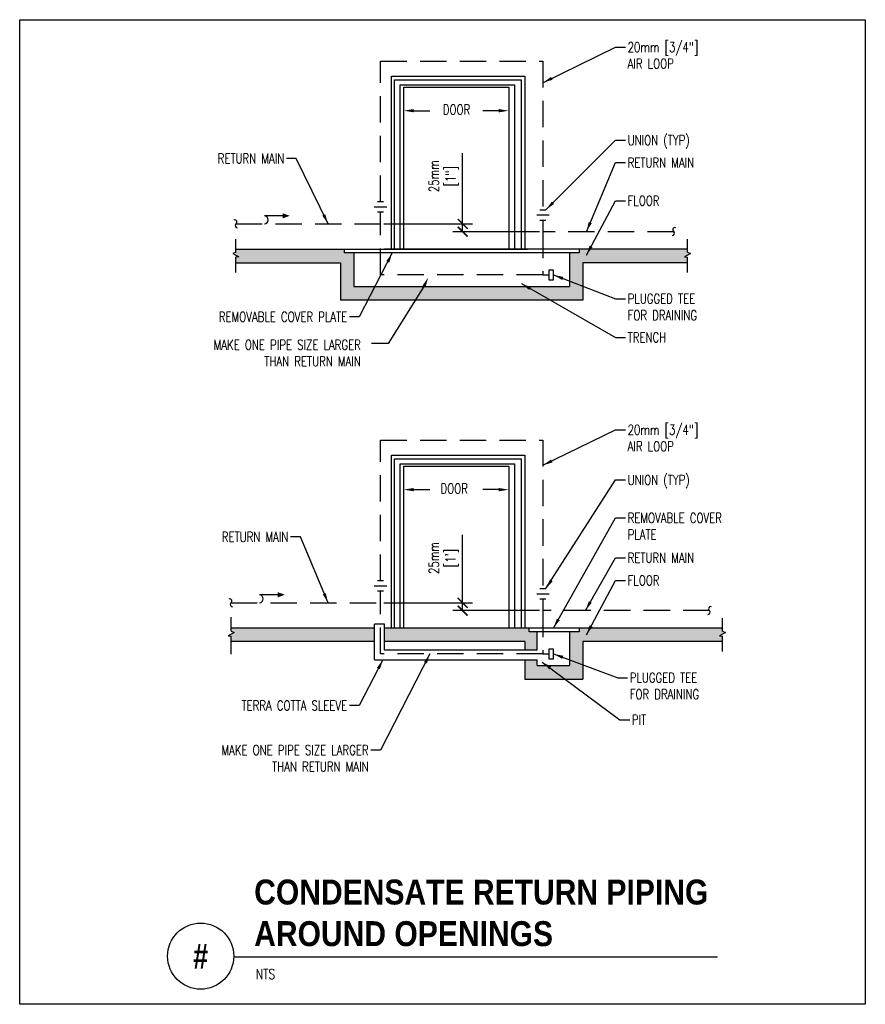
# Model space of a CAD drawing. Header units: inches. Extents: x -0.08 to 7.92, y -0.03 to 9.29.
import ezdxf
from ezdxf.enums import TextEntityAlignment as Align

# ---------------------------------------------------------------- set-up
doc = ezdxf.new("R2010")
doc.units = ezdxf.units.IN
doc.header["$MEASUREMENT"] = 0
doc.linetypes.add('HIDDEN', pattern=[0.375, 0.25, -0.125])
doc.layers.add('G-ANNO-NPLT', color=7, linetype='Continuous', plot=False)
for name, color, linetype in [('M-DETL-DIMS', 1, 'Continuous'), ('M-DETL-HEVY', 5, 'Continuous'), ('M-DETL-MEDM', 4, 'Continuous'), ('M-DETL-PATT', 8, 'Continuous'), ('M-DETL-TEXT', 2, 'Continuous'), ('M-DETL-THIN', 2, 'Continuous')]:
    doc.layers.add(name, color=color, linetype=linetype)
doc.styles.add('BOLD', font='bold.shx', dxfattribs={"width": 0.9})
doc.styles.add('Romans', font='romans.shx', dxfattribs={"width": 0.75})
doc.dimstyles.new('VA-Dims', dxfattribs={"dimtxt": 0.09375, "dimasz": 0.09375, "dimexe": 0.09375, "dimexo": 0.03125, "dimgap": 0.02, "dimtad": 1, "dimdec": 5, "dimzin": 0, "dimdsep": 46, "dimlunit": 4, "dimtxsty": 'Romans', "dimblk": 'ARCHTICK', "dimcen": 0.09375, "dimclrd": 256, "dimclre": 256, "dimclrt": 256, "dimadec": 0, "dimazin": 0, "dimtfac": 1, "dimtdec": 5, "dimtofl": 0, "dimtmove": 0, "dimatfit": 3, "dimfxl": 1, "dimfrac": 2, "dimtolj": 1, "dimtzin": 0, "dimlwd": -1, "dimlwe": -1, "dimarcsym": 0})
pattern_1 = [(50, (1.1227, 1.42871), (0.179315, -0.015688), [0.01875, -0.20625]), (355, (1.1227, 1.42871), (-0.034688, 0.188048), [0.015, -0.165]), (100.4514, (1.13764, 1.4274), (0.1446273, 0.17236), [0.015935, -0.1752855]), (46.1842, (1.1227, 1.47871), (0.26681, -0.04138), [0.028125, -0.309375]), (96.6356, (1.14494, 1.47527), (0.233666, 0.2435295), [0.023903, -0.262928]), (351.184, (1.1227, 1.4787), (0.2336655, 0.24353), [0.0225, -0.2475]), (21, (1.1477, 1.46621), (0.1492268, -0.1006547), [0.01875, -0.20625]), (326, (1.1477, 1.46621), (0.060829, 0.1812875), [0.015, -0.165]), (71.4514, (1.16014, 1.45783), (0.2100557, 0.0806326), [0.015935, -0.1752855]), (37.5, (1.1227, 1.428714), (0.00303996, 0.08322346), [0, -0.163, 0, -0.1675, 0, -0.165625]), (7.5, (1.1227, 1.42871), (0.0657674, 0.0986029), [0, -0.0955, 0, -0.15925, 0, -0.063125]), (327.5, (1.06695, 1.428714), (0.1334556, -0.0056387), [0, -0.0625, 0, -0.195, 0, -0.25875]), (317.5, (1.04195, 1.42871), (0.1457965, 0.0250262), [0, -0.08125, 0, -0.1295, 0, -0.18375])]

# ---------------------------------------------------------------- blocks, each defined once
blk = doc.blocks.new('_ArchTick')
at = {"color": 0, "linetype": 'ByBlock', "const_width": 0.15}
blk.add_lwpolyline([(-0.5, -0.5), (0.5, 0.5)], dxfattribs=at)

msp = doc.modelspace()

# ---------------------------------------------------------------- hatches: boundary and pattern name
at = {"layer": 'M-DETL-PATT'}
h = msp.add_hatch(dxfattribs=at)
h.set_pattern_fill('AR-CONC', color=256, scale=0.025, style=0)
h.set_pattern_definition(pattern_1)
h.paths.add_polyline_path([(2.9549, 6.9887), (2.9549, 6.6347), (5.2499, 6.6347), (5.2499, 6.9887), (6.2399, 6.9887), (6.2399, 7.0411), (6.2115, 7.0434), (6.2681, 7.0754), (6.2399, 7.0869), (6.2399, 7.1171), (5.2132, 7.1171), (5.2132, 7.0804), (5.1216, 7.0804), (5.1216, 6.763), (3.0832, 6.763), (3.0832, 7.0804), (2.9915, 7.0804), (2.9915, 7.1171), (1.9649, 7.1171), (1.9649, 7.0869), (1.9367, 7.0754), (1.9933, 7.0434), (1.9649, 7.0411), (1.9649, 6.9887)])
h = msp.add_hatch(dxfattribs=at)
h.set_pattern_fill('AR-CONC', color=256, scale=0.025, style=0)
h.set_pattern_definition(pattern_1)
h.paths.add_polyline_path([(1.9225, 3.5329), (1.9225, 3.5027), (1.9506, 3.4912), (1.8941, 3.4591), (1.9225, 3.4568), (1.9225, 3.4045), (3.2791, 3.4045), (3.2791, 3.5329)])
h.paths.add_polyline_path([(4.6999, 3.4045), (4.6999, 3.3254), (4.8156, 3.3254), (4.8156, 3.4962), (4.7423, 3.4962), (4.7423, 3.5329), (3.3708, 3.5329), (3.3708, 3.4045)])
h.paths.add_polyline_path([(4.8156, 3.1788), (4.8156, 3.2338), (4.6999, 3.2338), (4.6999, 3.0504), (5.2499, 3.0504), (5.2499, 3.4045), (6.5699, 3.4045), (6.5699, 3.4568), (6.5415, 3.4591), (6.5981, 3.4912), (6.5699, 3.5027), (6.5699, 3.5329), (5.2132, 3.5329), (5.2132, 3.4962), (5.1216, 3.4962), (5.1216, 3.1788)])

# ---------------------------------------------------------------- linework, layer by layer
at = {"layer": 'G-ANNO-NPLT', "color": 6}
msp.add_lwpolyline([(-0.079, 9.287), (7.9209, 9.287), (7.9209, -0.0255), (-0.079, -0.0255)], close=True, dxfattribs=at)
at = {"layer": 'M-DETL-DIMS'}
for p, q in [((4.1117, 7.3554), (4.1117, 8.0254)), ((3.3654, 7.3554), (4.2054, 7.3554)), ((4.8394, 7.2821), (4.0179, 7.2821)), ((4.1117, 7.2821), (4.1117, 7.3554)), ((4.1117, 3.7712), (4.1117, 4.4144)), ((3.3654, 3.7712), (4.2054, 3.7712)), ((4.1117, 3.6979), (4.1117, 3.7712)), ((4.8394, 3.6979), (4.0179, 3.6979))]:
    msp.add_line(p, q, dxfattribs=at)
at = {"layer": 'M-DETL-HEVY', "linetype": 'HIDDEN'}
for p, q in [((3.3341, 7.5633), (3.3341, 8.8956)), ((1.9649, 7.3554), (3.3341, 7.3554)), ((6.1103, 7.2821), (4.8706, 7.2821)), ((4.8706, 6.873), (4.9256, 6.873)), ((3.3341, 3.9791), (3.3341, 5.3114)), ((1.9181, 3.7712), (3.3341, 3.7712)), ((6.4484, 3.6979), (4.8706, 3.6979)), ((4.8706, 3.2888), (4.9256, 3.2888))]:
    msp.add_line(p, q, dxfattribs=at)
at = {"layer": 'M-DETL-HEVY'}
for p, q in [((3.3635, 7.5633), (3.3048, 7.5633)), ((3.3928, 7.5143), (3.2755, 7.5143)), ((3.3635, 7.4654), (3.3048, 7.4654)), ((4.8413, 7.4899), (4.9, 7.4899)), ((4.812, 7.441), (4.9293, 7.441)), ((4.8413, 7.3921), (4.9, 7.3921)), ((3.3928, 3.9301), (3.2755, 3.9301)), ((3.3635, 3.9791), (3.3048, 3.9791)), ((3.3635, 3.8812), (3.3048, 3.8812))]:
    msp.add_line(p, q, dxfattribs=at)
at = {"layer": 'M-DETL-HEVY', "linetype": 'HIDDEN'}
for points in [[(3.3341, 8.8956), (4.8706, 8.8956), (4.8706, 7.4899)], [(3.3341, 7.3554), (3.3341, 7.4654)], [(4.8706, 7.3921), (4.8706, 7.2821)], [(4.8706, 7.2821), (4.8706, 6.873), (3.3341, 6.873), (3.3341, 7.3554)], [(3.3341, 5.3114), (4.8706, 5.3114), (4.8706, 3.9057)], [(3.3341, 3.7712), (3.3341, 3.8812)], [(4.8706, 3.6979), (4.8706, 3.2888), (3.3341, 3.2888), (3.3341, 3.7712)], [(4.8706, 3.8079), (4.8706, 3.6979)]]:
    msp.add_lwpolyline(points, dxfattribs=at)
at = {"layer": 'M-DETL-HEVY'}
for points in [[(4.9256, 6.8272), (4.9715, 6.8272), (4.9715, 6.9188), (4.9256, 6.9188)], [(4.9256, 3.2429), (4.9715, 3.2429), (4.9715, 3.3346), (4.9256, 3.3346)]]:
    msp.add_lwpolyline(points, close=True, dxfattribs=at)
for centre, radius, start, end in [((1.956, 7.3733), 0.02, 296.48009, 118.27032), ((1.982, 7.3409), 0.0225, 139.69579, 270.66554), ((6.0931, 7.2675), 0.0225, 269.33446, 40.30421), ((6.1192, 7.3), 0.02, 61.72968, 243.51991), ((1.9092, 3.7891), 0.02, 296.48009, 118.27032), ((1.9353, 3.7566), 0.0225, 139.69579, 270.66554), ((6.4573, 3.7158), 0.02, 61.72968, 243.51991), ((6.4312, 3.6833), 0.0225, 269.33446, 40.30421)]:
    msp.add_arc(centre, radius, start, end, dxfattribs=at)
at = {"layer": 'M-DETL-MEDM'}
for p, q in [((3.4387, 8.7513), (4.6999, 8.7513)), ((3.4387, 7.1171), (3.4387, 8.7513)), ((3.4655, 8.7167), (4.6641, 8.7167)), ((3.4655, 7.1171), (3.4655, 8.7167)), ((3.5192, 8.6707), (4.6015, 8.6707)), ((3.5192, 7.1171), (3.5192, 8.6707)), ((4.6015, 8.6707), (4.6015, 7.1171)), ((4.6641, 8.7167), (4.6641, 7.1171)), ((4.6999, 8.7513), (4.6999, 7.1171)), ((3.555, 8.6477), (4.5479, 8.6477)), ((3.555, 7.1171), (3.555, 8.6477)), ((4.5479, 8.6477), (4.5479, 7.1171)), ((3.4387, 5.167), (4.6999, 5.167)), ((3.4387, 3.5329), (3.4387, 5.167)), ((3.4655, 5.1325), (4.6641, 5.1325)), ((3.4655, 3.5329), (3.4655, 5.1325)), ((4.6641, 5.1325), (4.6641, 3.5329)), ((4.6999, 5.167), (4.6999, 3.5329)), ((3.5192, 5.0865), (4.6015, 5.0865)), ((3.5192, 3.5329), (3.5192, 5.0865)), ((3.555, 5.0635), (4.5479, 5.0635)), ((3.555, 3.5329), (3.555, 5.0635)), ((4.5479, 5.0635), (4.5479, 3.5329)), ((4.6015, 5.0865), (4.6015, 3.5329)), ((4.812, 3.8568), (4.9293, 3.8568)), ((4.8413, 3.9057), (4.9, 3.9057)), ((4.8413, 3.8079), (4.9, 3.8079))]:
    msp.add_line(p, q, dxfattribs=at)
at = {"layer": 'M-DETL-TEXT'}
for p, q in [((3.6487, 8.4262), (3.8009, 8.4262)), ((4.4532, 8.4262), (4.301, 8.4262)), ((3.6487, 4.842), (3.8009, 4.842)), ((4.4532, 4.842), (4.301, 4.842)), ((1.9456, 0.425), (6.5213, 0.425))]:
    msp.add_line(p, q, dxfattribs=at)
msp.add_lwpolyline([(3.7457, 6.764), (3.4082, 6.2233), (3.2478, 6.2233)], dxfattribs=at)
msp.add_circle((1.6331, 0.43), 0.3125, dxfattribs=at)
for points in [[(3.6487, 8.4106), (3.6487, 8.4419), (3.555, 8.4262)], [(4.4532, 8.4106), (4.4532, 8.4419), (4.5469, 8.4262)], [(3.7316, 6.7707), (3.7859, 6.8487), (3.7598, 6.7573)], [(3.6487, 4.8264), (3.6487, 4.8576), (3.555, 4.842)], [(4.4532, 4.8264), (4.4532, 4.8576), (4.5469, 4.842)]]:
    msp.add_solid(points, dxfattribs=at)
at = {"layer": 'M-DETL-THIN'}
for p, q in [((2.4086, 7.4321), (2.2376, 7.4321)), ((1.9649, 7.0869), (1.9649, 7.2116)), ((6.2399, 7.0869), (6.2399, 7.2116)), ((1.9649, 7.0869), (1.9367, 7.0754)), ((1.9649, 7.1171), (4.724, 7.1171)), ((2.9915, 7.1171), (2.9915, 7.0804)), ((5.2132, 7.0804), (2.9915, 7.0804)), ((3.0832, 7.0804), (3.0832, 6.763)), ((6.2399, 7.1171), (3.3708, 7.1171)), ((5.1216, 7.0804), (5.1216, 6.763)), ((5.2132, 7.1171), (5.2132, 7.0804)), ((6.2399, 7.0869), (6.2681, 7.0754)), ((1.9367, 7.0754), (1.9933, 7.0434)), ((1.9933, 7.0434), (1.9649, 7.0411)), ((1.9649, 6.8966), (1.9649, 7.0411)), ((1.9649, 6.9887), (2.9549, 6.9887)), ((2.9549, 6.9887), (2.9549, 6.6347)), ((6.2399, 6.9887), (5.2499, 6.9887)), ((5.2499, 6.9887), (5.2499, 6.6347)), ((6.2681, 7.0754), (6.2115, 7.0434)), ((6.2115, 7.0434), (6.2399, 7.0411)), ((6.2399, 6.8966), (6.2399, 7.0411)), ((3.0832, 6.763), (5.1216, 6.763)), ((5.2499, 6.6347), (2.9549, 6.6347)), ((2.3619, 3.8479), (2.1909, 3.8479)), ((1.9225, 3.5027), (1.9225, 3.6358)), ((3.2791, 3.2338), (3.2791, 3.5695)), ((3.3708, 3.5695), (3.2791, 3.5695)), ((3.3708, 3.3254), (3.3708, 3.5695)), ((6.5699, 3.5027), (6.5699, 3.6273)), ((1.9506, 3.4912), (1.8941, 3.4591)), ((1.8941, 3.4591), (1.9225, 3.4568)), ((3.2791, 3.5329), (1.9225, 3.5329)), ((1.9225, 3.5027), (1.9506, 3.4912)), ((1.9225, 3.2876), (1.9225, 3.4568)), ((6.5699, 3.5329), (3.3708, 3.5329)), ((4.7423, 3.4962), (4.7423, 3.5329)), ((5.2132, 3.4962), (4.7423, 3.4962)), ((4.8156, 3.3254), (4.8156, 3.4962)), ((5.1216, 3.4962), (5.1216, 3.1788)), ((5.2132, 3.5329), (5.2132, 3.4962)), ((6.5981, 3.4912), (6.5415, 3.4591)), ((6.5415, 3.4591), (6.5699, 3.4568)), ((6.5699, 3.5027), (6.5981, 3.4912)), ((6.5699, 3.3124), (6.5699, 3.4568)), ((3.2791, 3.4045), (1.9225, 3.4045)), ((4.6999, 3.4045), (3.3708, 3.4045)), ((4.6999, 3.4045), (4.6999, 3.3254)), ((6.5699, 3.4045), (5.2499, 3.4045)), ((5.2499, 3.4045), (5.2499, 3.0504)), ((4.8156, 3.3254), (3.3708, 3.3254)), ((3.2791, 3.2338), (4.8156, 3.2338)), ((4.6999, 3.2338), (4.6999, 3.0504)), ((4.8156, 3.1788), (4.8156, 3.2338)), ((4.8156, 3.1788), (5.1216, 3.1788)), ((4.6999, 3.0504), (5.2499, 3.0504))]:
    msp.add_line(p, q, dxfattribs=at)
for centre in [(2.2333, 7.3938), (2.1866, 3.8095)]:
    msp.add_arc(centre, 0.0386, 276.32523, 83.67477, dxfattribs=at)
for points in [[(2.4086, 7.4077), (2.4086, 7.4565), (2.4763, 7.4321)], [(2.3619, 3.8234), (2.3619, 3.8723), (2.4296, 3.8479)]]:
    msp.add_solid(points, dxfattribs=at)

# ---------------------------------------------------------------- block references
at = {"layer": 'M-DETL-DIMS', "xscale": 0.09375, "yscale": 0.09375, "zscale": 0.09375}
for p, rotation in [((4.1117, 7.3554), 90), ((4.1117, 7.2821), 270), ((4.1117, 3.7712), 90), ((4.1117, 3.6979), 270)]:
    msp.add_blockref('_ArchTick', p, dxfattribs=dict(at, rotation=rotation))

# ---------------------------------------------------------------- texts
at = {"layer": 'M-DETL-DIMS', "char_height": 0.09375, "attachment_point": 5, "rotation": 90, "style": 'Romans'}
for s, insert in [('\\A1;25mm\\P[1"]', (3.9332, 7.8062)), ("\\A1;25mm\\P[1']", (3.9332, 4.1952))]:
    msp.add_mtext(s, dxfattribs=dict(at, insert=insert))
at = {"layer": 'M-DETL-TEXT', "style": 'BOLD', "width": 0.8}
msp.add_text('#', height=0.2362, dxfattribs=at).set_placement((1.6331, 0.43), align=Align.MIDDLE)
at = {"layer": 'M-DETL-TEXT', "style": 'Romans', "width": 0.8}
msp.add_text('NTS', height=0.09375, dxfattribs=at).set_placement((2.1532, 0.2133))
at = {"layer": 'M-DETL-TEXT', "char_height": 0.09375, "style": 'Romans'}
for s, insert, attachment_point in [('20mm [3/4"]\\PAIR LOOP', (5.6725, 9.074), 1), ('UNION (TYP)', (5.6725, 8.1937), 1), ('RETURN MAIN', (2.4242, 7.9273), 9), ('RETURN MAIN', (5.6725, 7.9816), 1), ('FLOOR', (5.6725, 7.6212), 1), ('PLUGGED TEE\\PFOR DRAINING', (5.6725, 6.6949), 1), ('REMOVABLE COVER PLATE', (3.0196, 6.4298), 9), ('MAKE ONE PIPE SIZE LARGER\\PTHAN RETURN MAIN', (3.1483, 6.009), 9), ('TRENCH', (5.6725, 6.3291), 1), ('20mm [3/4"]\\PAIR LOOP', (5.6725, 5.455), 1), ('UNION (TYP)', (5.6725, 4.9803), 1), ('REMOVABLE COVER\\PPLATE', (5.6725, 4.6214), 1), ('RETURN MAIN', (2.4631, 4.3482), 9), ('RETURN MAIN', (5.6725, 4.244), 1), ('FLOOR', (5.6725, 4.0299), 1), ('PLUGGED TEE\\PFOR DRAINING', (5.6922, 3.1106), 1), ('TERRA COTTA SLEEVE', (3.0196, 2.7538), 9), ('PIT', (5.7119, 2.7126), 1), ('MAKE ONE PIPE SIZE LARGER\\PTHAN RETURN MAIN', (3.222, 2.1756), 9)]:
    msp.add_mtext(s, dxfattribs=dict(at, insert=insert, attachment_point=attachment_point))
at = {"layer": 'M-DETL-TEXT', "attachment_point": 1}
for s, insert, char_height, width, style in [('DOOR', (3.9246, 8.4834), 0.09375, 0.352679, 'Romans'), ('DOOR', (3.9025, 4.8991), 0.09375, 0.352679, 'Romans'), ('CONDENSATE RETURN PIPING AROUND OPENINGS', (2.1393, 1.1546), 0.23622, 5.457774, 'BOLD')]:
    msp.add_mtext(s, dxfattribs=dict(at, insert=insert, char_height=char_height, width=width, style=style))

# ---------------------------------------------------------------- leaders
at = {"layer": 'M-DETL-TEXT', "annotation_type": 0, "has_hookline": 1}
for points, hookline_direction, text_width in [([(4.8706, 8.6911), (5.5587, 9.0271), (5.6525, 9.0271)], 0, 0.7266), ([(4.9, 7.4899), (5.5587, 8.1468), (5.6525, 8.1468)], 0, 0.6429), ([(2.8389, 7.3554), (2.538, 7.9741), (2.4442, 7.9741)], 1, 0.6897), ([(5.2824, 7.2821), (5.5587, 7.9348), (5.6525, 7.9348)], 0, 0.6897), ([(5.2824, 7.0606), (5.5587, 7.5743), (5.6525, 7.5743)], 0, 0.3114), ([(3.4461, 7.0804), (3.1334, 6.4767), (3.0396, 6.4767)], 1, 1.3627), ([(4.9715, 6.873), (5.5587, 6.648), (5.6525, 6.648)], 0, 0.7232), ([(4.6672, 6.7903), (5.5587, 6.2822), (5.6525, 6.2822)], 0, 0.3884), ([(4.8706, 5.0721), (5.5587, 5.4081), (5.6525, 5.4081)], 0, 0.7266), ([(4.9, 3.9057), (5.5587, 4.9334), (5.6525, 4.9334)], 0, 0.6429), ([(4.9704, 3.5329), (5.5587, 4.5745), (5.6525, 4.5745)], 0, 0.9844), ([(2.8389, 3.7712), (2.5768, 4.3951), (2.4831, 4.3951)], 1, 0.6897), ([(5.2726, 3.6979), (5.5587, 4.1971), (5.6525, 4.1971)], 0, 0.6897), ([(5.2824, 3.4694), (5.5587, 3.983), (5.6525, 3.983)], 0, 0.3114), ([(3.8025, 3.2888), (3.3357, 2.3788), (3.242, 2.3788)], 1, 1.3627), ([(4.9715, 3.2888), (5.5784, 3.0638), (5.6722, 3.0638)], 0, 0.7232), ([(3.3577, 3.2338), (3.1334, 2.8007), (3.0396, 2.8007)], 1, 1.135), ([(4.8646, 3.2116), (5.5981, 2.6657), (5.6919, 2.6657)], 0, 0.1339)]:
    msp.add_leader(points, dimstyle='VA-Dims', override={"dimgap": 0.02, "dimtad": 0}, dxfattribs=dict(at, hookline_direction=hookline_direction, text_width=text_width))

doc.saveas('drawing.dxf')
